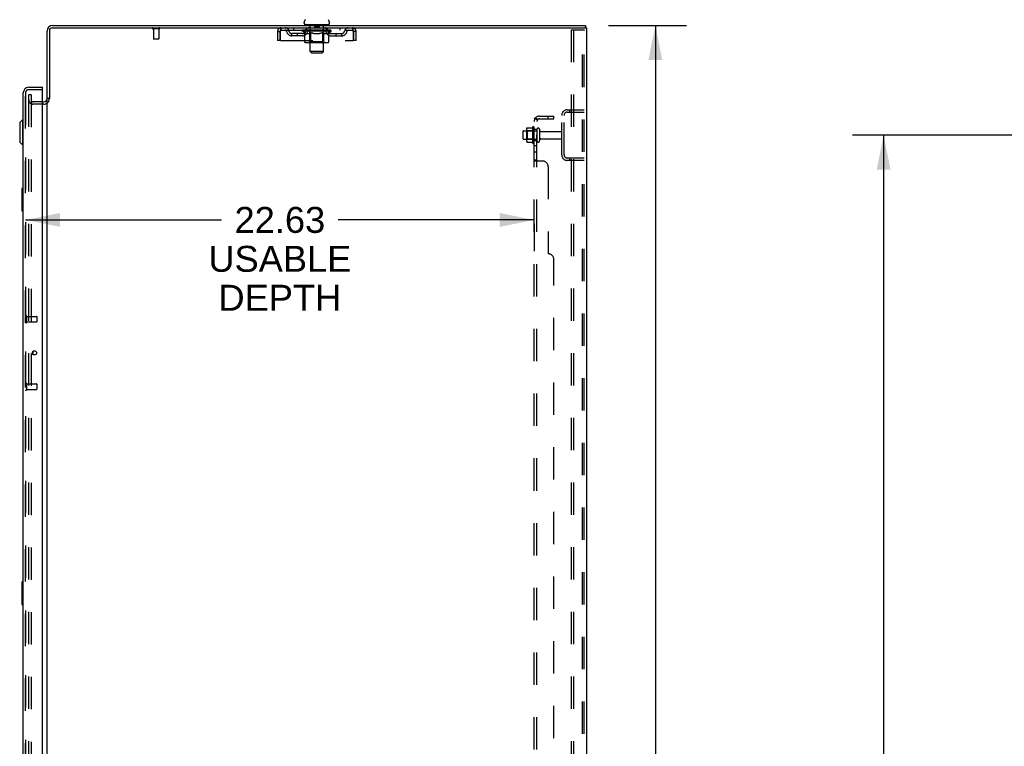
# Model space of a CAD drawing. Header units: inches. Extents: x 0 to 262, y 0 to 169.
# Tile 80 of 83: x 133 to 177, y 89 to 121. Entities that reach past the tile are written whole.
import ezdxf

# ---------------------------------------------------------------- set-up
doc = ezdxf.new("R2010")
doc.units = ezdxf.units.IN
doc.header["$LTSCALE"] = 14.384615
doc.header["$MEASUREMENT"] = 0
doc.linetypes.add('HIDDEN', pattern=[0.2, 0.1, -0.1])
doc.layers.get('0').update_dxf_attribs({"linetype": 'CONTINUOUS'})
for name, color, linetype in [('DEFAULT_2', 8, 'HIDDEN'), ('DIMENSIONS', 7, 'CONTINUOUS'), ('MAIN_RH_DOOR_ASSEMBLY', 7, 'CONTINUOUS'), ('SECONDARY_LH_DOOR_ASSEMBLY', 7, 'CONTINUOUS'), ('SUBPANEL', 7, 'CONTINUOUS')]:
    doc.layers.add(name, color=color, linetype=linetype)
doc.styles.get("Standard").update_dxf_attribs({"font": 'arial.ttf'})
doc.dimstyles.new('DIMSTYLE_1', dxfattribs={"dimtxt": 1.153846, "dimasz": 1.538462, "dimexe": 0.09, "dimexo": 0.07, "dimgap": 0.0375, "dimtad": 0, "dimtih": 1, "dimtoh": 1, "dimzin": 4, "dimdsep": 46, "dimtxsty": 'Standard', "dimblk": '_FILLED', "dimblk1": '_FILLED', "dimblk2": '_FILLED', "dimcen": 0.09, "dimadec": 3, "dimazin": 1, "dimtfac": 1, "dimtdec": 3, "dimtofl": 0, "dimtmove": 0, "dimatfit": 3, "dimldrblk": '_FILLED', "dimfxl": 0, "dimtolj": 1, "dimtzin": 4, "dimarcsym": 0})

# ---------------------------------------------------------------- blocks, each defined once
blk = doc.blocks.new('_FILLED')
at = {"color": 0, "linetype": 'ByBlock'}
blk.add_solid([(0, 0), (-1, 0.2), (-1, -0.2)], dxfattribs=at)
blk = doc.blocks.new('*D4')
at = {"layer": 'DIMENSIONS', "color": 2, "linetype": 'Continuous'}
for p, q in [((159.395, 121.074), (162.87, 121.074)), ((161.485, 121.074), (161.485, 86.228)), ((161.485, 49.074), (161.485, 83.92)), ((159.395, 49.074), (162.87, 49.074))]:
    blk.add_line(p, q, dxfattribs=at)
at = {"layer": 'DIMENSIONS', "color": 2, "linetype": 'Continuous', "xscale": 1.5384615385, "yscale": 1.5384615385, "zscale": 1.5384615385}
for p, rotation in [((161.485, 121.074), 90), ((161.485, 49.074), 270)]:
    blk.add_blockref('_FILLED', p, dxfattribs=dict(at, rotation=rotation))
at = {"layer": 'DIMENSIONS', "color": 2, "linetype": 'Continuous', "insert": (161.485, 85.651), "char_height": 1.1538, "width": 4.03203, "attachment_point": 2, "line_spacing_factor": 0.9}
blk.add_mtext('72.00', dxfattribs=at)
blk = doc.blocks.new('*D10')
at = {"layer": 'DIMENSIONS', "color": 2, "linetype": 'Continuous'}
for p, q in [((180.732, 116.199), (170.253, 116.199)), ((171.638, 116.199), (171.638, 88.228)), ((171.638, 57.949), (171.638, 85.92)), ((180.732, 57.949), (170.253, 57.949))]:
    blk.add_line(p, q, dxfattribs=at)
at = {"layer": 'DIMENSIONS', "color": 2, "linetype": 'Continuous', "xscale": 1.5384615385, "yscale": 1.5384615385, "zscale": 1.5384615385}
for p, rotation in [((171.638, 116.199), 90), ((171.638, 57.949), 270)]:
    blk.add_blockref('_FILLED', p, dxfattribs=dict(at, rotation=rotation))
at = {"layer": 'DIMENSIONS', "color": 2, "linetype": 'Continuous', "insert": (171.638, 87.651), "char_height": 1.1538, "width": 4.03203, "attachment_point": 2, "line_spacing_factor": 0.9}
blk.add_mtext('58.25', dxfattribs=at)
blk = doc.blocks.new('*D12')
at = {"layer": 'DIMENSIONS', "color": 2, "linetype": 'Continuous'}
for p, q in [((133.468, 112.426), (142.188, 112.426)), ((133.468, 112.247), (133.468, 111.042)), ((156.093, 112.426), (147.374, 112.426)), ((156.093, 112.247), (156.093, 111.042))]:
    blk.add_line(p, q, dxfattribs=at)
at = {"layer": 'DIMENSIONS', "color": 2, "linetype": 'Continuous', "xscale": 1.5384615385, "yscale": 1.5384615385, "zscale": 1.5384615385, "rotation": 180}
blk.add_blockref('_FILLED', (133.468, 112.426), dxfattribs=at)
at = {"layer": 'DIMENSIONS', "color": 2, "linetype": 'Continuous', "xscale": 1.5384615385, "yscale": 1.5384615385, "zscale": 1.5384615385}
blk.add_blockref('_FILLED', (156.093, 112.426), dxfattribs=at)
at = {"layer": 'DIMENSIONS', "color": 2, "linetype": 'Continuous', "insert": (144.781, 113.003), "char_height": 1.1538, "width": 6.3483, "attachment_point": 2, "line_spacing_factor": 0.9}
blk.add_mtext('22.63\\PUSABLE\\PDEPTH', dxfattribs=at)

msp = doc.modelspace()

# ---------------------------------------------------------------- linework, layer by layer
at = {"color": 7, "linetype": 'Continuous'}
for p, q in [((134.651, 120.97), (158.328, 120.97)), ((134.669, 121.074), (158.37, 121.074)), ((145.86, 121.173), (145.86, 121.212)), ((145.922, 121.104), (145.922, 121.074)), ((146.922, 121.104), (145.922, 121.104)), ((146.922, 121.104), (146.922, 121.074)), ((146.985, 121.173), (146.985, 121.212)), ((158.369, 120.97), (158.422, 120.97)), ((158.37, 121.074), (158.37, 120.97)), ((158.422, 120.97), (158.422, 49.178)), ((134.422, 117.82), (134.422, 120.827)), ((134.526, 120.845), (134.526, 117.822)), ((134.526, 117.833), (134.422, 117.833)), ((134.218, 117.678), (134.28, 117.678)), ((134.422, 56.366), (134.422, 117.781))]:
    msp.add_line(p, q, dxfattribs=at)
at = {"color": 3, "linetype": 'Continuous'}
msp.add_line((158.369, 120.97), (158.328, 120.97), dxfattribs=at)
at = {"color": 7, "linetype": 'Continuous'}
for centre, radius, start, end in [((146.004, 121.212), 0.144, 124.6624, 180), ((146.841, 121.212), 0.144, 360, 55.3376), ((134.669, 120.827), 0.246, 90, 180), ((134.651, 120.845), 0.125, 90, 180), ((145.929, 121.173), 0.069, 180, 265), ((146.916, 121.173), 0.069, 275, 360), ((134.28, 117.82), 0.142, 270, 360)]:
    msp.add_arc(centre, radius, start, end, dxfattribs=at)
at = {"layer": 'DEFAULT_2', "color": 8, "linetype": 'HIDDEN'}
for p, q in [((139.418, 120.927), (139.134, 120.927)), ((139.152, 120.927), (139.152, 120.48)), ((139.4, 120.927), (139.4, 120.48)), ((144.839, 120.866), (144.839, 120.97)), ((145.391, 120.97), (145.391, 120.866)), ((145.985, 120.866), (145.985, 120.97)), ((146.102, 121.104), (146.102, 121.074)), ((146.122, 119.923), (146.122, 121.074)), ((146.317, 121.094), (146.317, 121.014)), ((146.517, 121.004), (146.327, 121.004)), ((146.527, 121.094), (146.527, 121.014)), ((146.722, 119.923), (146.722, 121.074)), ((146.742, 121.104), (146.742, 121.074)), ((146.86, 120.866), (146.86, 120.97)), ((147.454, 120.97), (147.454, 120.866)), ((148.005, 120.97), (148.005, 120.866)), ((139.39, 120.47), (139.162, 120.47)), ((144.672, 120.803), (144.672, 120.407)), ((144.672, 120.803), (144.776, 120.803)), ((144.776, 120.803), (144.776, 120.407)), ((144.806, 120.407), (144.806, 120.803)), ((144.839, 120.866), (148.005, 120.866)), ((145.308, 120.615), (145.308, 120.719)), ((145.791, 120.719), (145.308, 120.719)), ((145.791, 120.615), (145.308, 120.615)), ((145.558, 120.615), (145.558, 120.719)), ((145.789, 120.819), (145.789, 120.859)), ((145.789, 120.859), (146.095, 120.859)), ((145.886, 120.751), (145.789, 120.819)), ((147.056, 120.819), (145.789, 120.819)), ((145.79, 120.859), (145.79, 120.864)), ((145.91, 120.862), (145.79, 120.864)), ((145.799, 120.859), (145.799, 120.866)), ((145.807, 120.856), (145.807, 120.859)), ((145.807, 120.856), (147.037, 120.856)), ((145.816, 120.856), (145.816, 120.859)), ((145.817, 120.856), (145.817, 120.859)), ((145.827, 120.859), (145.827, 120.866)), ((145.844, 120.856), (145.844, 120.859)), ((145.845, 120.856), (145.845, 120.859)), ((145.874, 120.859), (145.874, 120.866)), ((145.886, 120.345), (145.886, 120.751)), ((145.886, 120.751), (145.901, 120.741)), ((145.888, 120.856), (145.888, 120.859)), ((145.891, 120.856), (145.891, 120.859)), ((145.916, 120.732), (145.901, 120.741)), ((145.91, 120.859), (145.91, 120.862)), ((145.93, 120.725), (145.916, 120.732)), ((145.945, 120.718), (145.93, 120.725)), ((145.937, 120.859), (145.937, 120.866)), ((145.939, 120.856), (145.939, 120.859)), ((145.939, 120.856), (145.939, 120.859)), ((145.942, 120.856), (145.942, 120.859)), ((145.959, 120.712), (145.944, 120.718)), ((145.95, 120.856), (145.95, 120.859)), ((145.95, 120.856), (145.95, 120.859)), ((145.953, 120.856), (145.953, 120.859)), ((145.956, 120.856), (145.956, 120.86)), ((145.973, 120.708), (145.959, 120.712)), ((145.961, 120.856), (145.961, 120.859)), ((146.067, 120.708), (145.973, 120.708)), ((145.975, 120.856), (145.975, 120.859)), ((145.993, 120.856), (145.993, 120.859)), ((145.994, 120.856), (145.994, 120.862)), ((146.014, 120.856), (146.014, 120.859)), ((146.014, 120.856), (146.014, 120.859)), ((146.015, 120.859), (146.015, 120.866)), ((146.025, 120.856), (146.025, 120.859)), ((146.029, 120.856), (146.029, 120.859)), ((146.038, 120.856), (146.038, 120.859)), ((146.05, 120.856), (146.05, 120.863)), ((146.065, 120.856), (146.065, 120.859)), ((146.067, 120.708), (146.081, 120.712)), ((146.068, 120.856), (146.068, 120.859)), ((146.096, 120.718), (146.081, 120.712)), ((146.095, 120.856), (146.095, 120.859)), ((146.11, 120.724), (146.095, 120.718)), ((146.162, 120.859), (146.1, 120.859)), ((146.106, 120.859), (146.106, 120.866)), ((146.11, 120.347), (146.11, 120.816)), ((146.124, 120.732), (146.11, 120.724)), ((146.113, 120.856), (146.113, 120.859)), ((146.117, 120.856), (146.117, 120.859)), ((146.123, 120.856), (146.123, 120.864)), ((146.139, 120.741), (146.124, 120.732)), ((146.127, 120.856), (146.127, 120.859)), ((146.138, 120.856), (146.138, 120.859)), ((146.154, 120.751), (146.139, 120.741)), ((146.154, 120.345), (146.154, 120.751)), ((146.154, 120.751), (146.183, 120.741)), ((146.162, 120.856), (146.162, 120.859)), ((146.237, 120.859), (146.178, 120.859)), ((146.212, 120.732), (146.183, 120.741)), ((146.199, 120.856), (146.199, 120.859)), ((146.206, 120.859), (146.206, 120.866)), ((146.21, 120.856), (146.21, 120.859)), ((146.24, 120.725), (146.211, 120.732)), ((146.212, 120.856), (146.212, 120.865)), ((146.215, 120.856), (146.215, 120.859)), ((146.222, 120.856), (146.222, 120.859)), ((146.237, 120.856), (146.237, 120.859)), ((146.268, 120.718), (146.239, 120.725)), ((146.318, 120.859), (146.263, 120.859)), ((146.296, 120.712), (146.267, 120.718)), ((146.277, 120.856), (146.277, 120.859)), ((146.323, 120.708), (146.295, 120.712)), ((146.308, 120.859), (146.422, 120.866)), ((146.312, 120.859), (146.312, 120.866)), ((146.313, 120.866), (146.312, 120.866)), ((146.313, 120.859), (146.313, 120.866)), ((146.313, 120.856), (146.313, 120.859)), ((146.317, 120.856), (146.317, 120.859)), ((146.318, 120.856), (146.318, 120.859)), ((146.318, 120.856), (146.318, 120.859)), ((146.521, 120.708), (146.323, 120.708)), ((146.402, 120.859), (146.353, 120.859)), ((146.359, 120.856), (146.359, 120.859)), ((146.402, 120.856), (146.402, 120.859)), ((146.42, 120.859), (146.42, 120.859)), ((146.42, 120.856), (146.42, 120.859)), ((146.42, 120.856), (146.42, 120.859)), ((146.422, 120.859), (146.422, 120.866)), ((146.422, 120.866), (146.537, 120.859)), ((146.425, 120.856), (146.425, 120.859)), ((146.425, 120.856), (146.425, 120.859)), ((146.425, 120.859), (146.425, 120.859)), ((146.443, 120.856), (146.443, 120.859)), ((146.443, 120.859), (146.491, 120.859)), ((146.486, 120.856), (146.486, 120.859)), ((146.521, 120.708), (146.549, 120.712)), ((146.527, 120.856), (146.527, 120.859)), ((146.527, 120.856), (146.527, 120.859)), ((146.527, 120.859), (146.581, 120.859)), ((146.528, 120.856), (146.528, 120.859)), ((146.532, 120.859), (146.532, 120.866)), ((146.532, 120.859), (146.532, 120.866)), ((146.532, 120.866), (146.532, 120.866)), ((146.532, 120.856), (146.532, 120.859)), ((146.577, 120.718), (146.549, 120.712)), ((146.568, 120.856), (146.568, 120.859)), ((146.604, 120.724), (146.576, 120.718)), ((146.632, 120.732), (146.604, 120.724)), ((146.607, 120.856), (146.607, 120.859)), ((146.607, 120.859), (146.667, 120.859)), ((146.623, 120.856), (146.623, 120.859)), ((146.63, 120.856), (146.63, 120.859)), ((146.66, 120.741), (146.632, 120.732)), ((146.633, 120.856), (146.633, 120.865)), ((146.635, 120.856), (146.635, 120.859)), ((146.639, 120.859), (146.639, 120.866)), ((146.646, 120.856), (146.646, 120.859)), ((146.689, 120.75), (146.66, 120.74)), ((146.682, 120.856), (146.682, 120.859)), ((146.682, 120.859), (146.744, 120.859)), ((146.689, 120.345), (146.689, 120.75)), ((146.689, 120.75), (146.703, 120.741)), ((146.717, 120.732), (146.703, 120.741)), ((146.706, 120.856), (146.706, 120.859)), ((146.717, 120.856), (146.717, 120.859)), ((146.731, 120.724), (146.717, 120.732)), ((146.722, 120.856), (146.722, 120.864)), ((146.728, 120.856), (146.728, 120.859)), ((146.744, 120.718), (146.73, 120.725)), ((146.732, 120.856), (146.732, 120.859)), ((146.735, 120.347), (146.735, 120.816)), ((146.739, 120.859), (146.739, 120.866)), ((146.758, 120.712), (146.744, 120.718)), ((146.749, 120.856), (146.749, 120.859)), ((146.749, 120.859), (146.951, 120.859)), ((146.771, 120.708), (146.757, 120.712)), ((146.875, 120.708), (146.771, 120.708)), ((146.777, 120.856), (146.777, 120.859)), ((146.78, 120.856), (146.78, 120.859)), ((146.795, 120.856), (146.795, 120.863)), ((146.806, 120.856), (146.806, 120.859)), ((146.816, 120.856), (146.816, 120.859)), ((146.82, 120.856), (146.82, 120.859)), ((146.829, 120.859), (146.829, 120.866)), ((146.831, 120.856), (146.831, 120.859)), ((146.831, 120.856), (146.831, 120.859)), ((146.851, 120.856), (146.851, 120.862)), ((146.852, 120.856), (146.852, 120.859)), ((146.87, 120.856), (146.87, 120.859)), ((146.875, 120.708), (146.888, 120.712)), ((146.884, 120.856), (146.884, 120.859)), ((146.888, 120.856), (146.888, 120.86)), ((146.902, 120.718), (146.888, 120.712)), ((146.892, 120.856), (146.892, 120.859)), ((146.895, 120.856), (146.895, 120.859)), ((146.895, 120.856), (146.895, 120.859)), ((146.915, 120.724), (146.901, 120.718)), ((146.902, 120.856), (146.902, 120.859)), ((146.905, 120.856), (146.905, 120.859)), ((146.906, 120.856), (146.906, 120.859)), ((146.907, 120.859), (146.907, 120.866)), ((146.929, 120.732), (146.915, 120.724)), ((146.942, 120.74), (146.929, 120.732)), ((146.956, 120.75), (146.942, 120.74)), ((146.954, 120.856), (146.954, 120.859)), ((146.956, 120.856), (146.956, 120.859)), ((146.956, 120.75), (147.056, 120.819)), ((146.956, 120.345), (146.956, 120.75)), ((146.971, 120.859), (146.971, 120.866)), ((146.999, 120.856), (146.999, 120.859)), ((147.001, 120.856), (147.001, 120.859)), ((147.017, 120.859), (147.017, 120.866)), ((147.028, 120.856), (147.028, 120.859)), ((147.029, 120.856), (147.029, 120.859)), ((147.037, 120.856), (147.037, 120.859)), ((147.046, 120.859), (147.046, 120.866)), ((147.054, 120.719), (147.537, 120.719)), ((147.054, 120.615), (147.537, 120.615)), ((147.056, 120.819), (147.056, 120.866)), ((147.287, 120.615), (147.287, 120.719)), ((147.537, 120.615), (147.537, 120.719)), ((148.038, 120.803), (148.038, 120.407)), ((148.068, 120.407), (148.068, 120.803)), ((148.172, 120.803), (148.068, 120.803)), ((148.172, 120.407), (148.172, 120.803)), ((157.743, 120.886), (157.743, 49.261)), ((157.743, 120.886), (158.224, 120.886)), ((157.847, 120.886), (157.847, 49.261)), ((158.224, 120.886), (158.297, 120.886)), ((158.245, 49.291), (158.245, 120.856)), ((158.318, 49.291), (158.318, 120.856)), ((144.776, 120.407), (144.672, 120.407)), ((144.806, 120.407), (148.038, 120.407)), ((146.914, 120.308), (145.929, 120.308)), ((146.11, 120.347), (146.07, 120.308)), ((146.735, 120.347), (146.11, 120.347)), ((146.667, 120.308), (146.67, 120.308)), ((146.675, 120.31), (146.677, 120.312)), ((146.677, 120.312), (146.68, 120.314)), ((146.735, 120.347), (146.775, 120.308)), ((148.172, 120.407), (148.068, 120.407)), ((146.191, 119.854), (146.122, 119.923)), ((146.722, 119.923), (146.122, 119.923)), ((146.191, 119.854), (146.653, 119.854)), ((146.653, 119.854), (146.722, 119.923)), ((133.61, 56.157), (133.61, 117.99)), ((133.714, 117.99), (133.61, 117.99)), ((133.714, 117.99), (133.714, 56.157)), ((134.218, 117.678), (133.796, 117.678)), ((134.28, 117.574), (133.796, 117.574)), ((157.318, 115.32), (157.318, 117.077)), ((157.422, 115.32), (157.422, 117.077)), ((157.565, 117.324), (158.318, 117.324)), ((157.565, 117.22), (158.318, 117.22)), ((157.672, 117.324), (157.672, 117.22)), ((155.779, 116.518), (155.997, 116.518)), ((156.023, 116.555), (156.023, 115.843)), ((156.093, 115.865), (156.093, 116.533)), ((155.593, 116.356), (155.593, 116.041)), ((155.623, 116.386), (156.218, 116.386)), ((155.757, 116.455), (155.757, 115.943)), ((155.777, 116.382), (155.757, 116.402)), ((155.777, 116.382), (155.777, 116.015)), ((156.073, 116.382), (155.777, 116.382)), ((156.073, 116.382), (156.093, 116.402)), ((156.073, 116.382), (156.073, 116.015)), ((156.218, 116.456), (156.218, 115.941)), ((156.328, 116.456), (156.328, 115.941)), ((156.391, 116.364), (157.288, 116.364)), ((155.623, 116.011), (156.218, 116.011)), ((155.777, 116.015), (155.757, 115.995)), ((156.073, 116.015), (155.777, 116.015)), ((155.779, 115.88), (155.997, 115.88)), ((156.073, 116.015), (156.093, 115.995)), ((156.391, 116.034), (157.288, 116.034)), ((158.318, 115.178), (157.565, 115.178)), ((158.318, 115.074), (157.565, 115.074)), ((157.672, 115.178), (157.672, 115.074))]:
    msp.add_line(p, q, dxfattribs=at)
for points in [[(144.806, 120.803), (144.809, 120.822), (144.811, 120.84), (144.813, 120.858), (144.816, 120.875), (144.818, 120.892), (144.821, 120.907), (144.823, 120.921), (144.825, 120.933), (144.828, 120.944), (144.83, 120.953), (144.832, 120.961), (144.835, 120.966), (144.837, 120.969), (144.839, 120.97)], [(148.005, 120.97), (148.008, 120.969), (148.01, 120.966), (148.012, 120.961), (148.015, 120.953), (148.017, 120.944), (148.02, 120.933), (148.022, 120.921), (148.024, 120.907), (148.027, 120.892), (148.029, 120.875), (148.031, 120.858), (148.034, 120.84), (148.036, 120.822), (148.038, 120.803)], [(144.806, 120.803), (144.809, 120.81), (144.811, 120.817), (144.813, 120.824), (144.816, 120.83), (144.818, 120.836), (144.821, 120.842), (144.823, 120.847), (144.825, 120.852), (144.828, 120.856), (144.83, 120.86), (144.832, 120.862), (144.835, 120.864), (144.837, 120.866), (144.839, 120.866)], [(148.005, 120.866), (148.008, 120.866), (148.01, 120.864), (148.012, 120.862), (148.015, 120.86), (148.017, 120.856), (148.02, 120.852), (148.022, 120.847), (148.024, 120.842), (148.027, 120.836), (148.029, 120.83), (148.031, 120.824), (148.034, 120.817), (148.036, 120.81), (148.038, 120.803)], [(158.234, 120.882), (158.229, 120.885), (158.224, 120.886)], [(158.234, 120.882), (158.239, 120.878), (158.242, 120.871), (158.244, 120.864), (158.245, 120.856)], [(158.308, 120.882), (158.303, 120.885), (158.297, 120.886)], [(158.308, 120.882), (158.312, 120.878), (158.316, 120.871), (158.318, 120.864), (158.318, 120.856)], [(145.929, 120.308), (145.924, 120.308), (145.919, 120.309), (145.913, 120.31), (145.909, 120.312), (145.904, 120.314), (145.9, 120.317), (145.896, 120.321), (145.893, 120.325), (145.89, 120.329), (145.888, 120.334), (145.886, 120.339), (145.886, 120.345)], [(146.175, 120.308), (146.172, 120.308), (146.17, 120.309), (146.167, 120.31), (146.165, 120.312), (146.163, 120.314), (146.16, 120.317), (146.159, 120.321), (146.157, 120.325), (146.155, 120.329), (146.154, 120.334), (146.154, 120.339), (146.154, 120.345)], [(146.67, 120.308), (146.672, 120.309), (146.675, 120.31)], [(146.68, 120.314), (146.682, 120.317), (146.684, 120.321), (146.685, 120.325), (146.687, 120.329)], [(146.682, 120.317), (146.684, 120.321), (146.685, 120.325)], [(146.687, 120.329), (146.688, 120.334), (146.689, 120.339), (146.689, 120.345)], [(146.688, 120.334), (146.689, 120.339), (146.689, 120.345)], [(146.914, 120.308), (146.919, 120.308), (146.924, 120.309), (146.929, 120.31), (146.934, 120.312), (146.938, 120.314), (146.943, 120.317), (146.946, 120.321), (146.95, 120.325), (146.953, 120.329), (146.955, 120.334), (146.956, 120.339), (146.956, 120.345)], [(155.77, 116.512), (155.77, 116.513), (155.771, 116.515), (155.773, 116.516), (155.774, 116.517), (155.776, 116.517), (155.777, 116.518), (155.779, 116.518)], [(156.006, 116.523), (156.006, 116.523), (156.005, 116.523), (156.005, 116.522), (156.005, 116.522), (156.005, 116.522), (156.005, 116.521), (156.004, 116.521), (156.004, 116.521), (156.004, 116.52), (156.003, 116.52), (156.003, 116.52), (156.002, 116.519), (156.002, 116.519), (156.001, 116.519), (156, 116.518), (155.999, 116.518), (155.998, 116.518), (155.997, 116.518)], [(155.77, 115.886), (155.77, 115.885), (155.771, 115.883), (155.773, 115.882), (155.774, 115.881), (155.776, 115.88), (155.777, 115.88), (155.779, 115.88)], [(155.997, 115.88), (155.998, 115.88), (155.999, 115.88), (156, 115.879), (156.001, 115.879), (156.002, 115.879), (156.002, 115.878), (156.003, 115.878), (156.003, 115.878), (156.004, 115.877), (156.004, 115.877), (156.004, 115.877), (156.005, 115.876), (156.005, 115.876), (156.005, 115.876), (156.005, 115.876), (156.005, 115.875), (156.006, 115.875), (156.006, 115.875)]]:
    msp.add_lwpolyline(points, dxfattribs=at)
for centre, radius, start, end in [((139.134, 120.948), 0.0215, 90, 270), ((139.418, 120.948), 0.0215, 270, 90), ((144.839, 120.803), 0.167, 90, 180), ((145.019, 120.803), 0.167, 8.0716, 90), ((146.08, 120.803), 0.167, 90, 171.9284), ((145.929, 121.173), 0.069, 265, 270), ((146.092, 121.074), 0.03, 0, 90), ((146.307, 121.094), 0.01, 0, 90), ((146.327, 121.014), 0.01, 180, 270), ((146.517, 121.014), 0.01, 270, 360), ((146.537, 121.094), 0.01, 90, 180), ((146.752, 121.074), 0.03, 90, 180), ((146.765, 120.803), 0.167, 8.0716, 90), ((146.916, 121.173), 0.069, 270, 275), ((147.826, 120.803), 0.167, 90, 171.9284), ((148.005, 120.803), 0.167, 0, 90), ((139.162, 120.48), 0.01, 180, 270), ((139.39, 120.48), 0.01, 270, 360), ((144.839, 120.803), 0.063, 90, 180), ((145.019, 120.803), 0.0625, 7.9863, 90), ((145.308, 120.844), 0.229, 187.9863, 270), ((145.308, 120.844), 0.125, 188.0716, 270), ((145.791, 120.844), 0.125, 270, 351.9284), ((145.791, 120.844), 0.229, 270, 352.0137), ((146.079, 120.803), 0.0625, 90, 172.0137), ((146.07, 120.816), 0.0398, 0, 90), ((146.775, 120.816), 0.0398, 90, 180), ((146.765, 120.803), 0.0625, 7.9863, 90), ((147.054, 120.844), 0.229, 187.9863, 270), ((147.054, 120.844), 0.125, 188.0716, 270), ((147.537, 120.844), 0.125, 270, 351.9284), ((147.537, 120.844), 0.229, 270, 352.0137), ((147.826, 120.803), 0.0625, 90, 172.0137), ((148.005, 120.803), 0.063, 0, 90), ((133.796, 117.76), 0.186, 180, 270), ((133.796, 117.76), 0.0823, 180, 270), ((134.28, 117.82), 0.246, 270, 360), ((157.565, 117.077), 0.246, 90, 180), ((157.565, 117.077), 0.142, 90, 180), ((155.899, 116.455), 0.141, 156.05, 180), ((156.624, 116.199), 0.698, 149.3369, 152.3186), ((156.055, 116.533), 0.0384, 0, 145.5503), ((156.273, 116.456), 0.055, 0, 180), ((155.623, 116.356), 0.03, 90, 180), ((156.391, 116.426), 0.0625, 180, 270), ((157.288, 116.334), 0.03, 0, 90), ((155.623, 116.041), 0.03, 180, 270), ((155.899, 115.943), 0.141, 180, 203.95), ((156.624, 116.199), 0.698, 207.6814, 210.6631), ((156.055, 115.865), 0.0384, 214.4497, 360), ((156.273, 115.941), 0.055, 180, 360), ((156.391, 115.971), 0.0625, 90, 180), ((157.288, 116.064), 0.03, 270, 360), ((157.565, 115.32), 0.246, 180, 270), ((157.565, 115.32), 0.142, 180, 270)]:
    msp.add_arc(centre, radius, start, end, dxfattribs=at)
for centre, major_axis, ratio, start_param, end_param in [((146.422, 120.866), (0.633, 0.007), 0.05963, 9.249616, 9.431313), ((146.422, 120.866), (0.633, 0), 0.060556, -3.083241, -2.96706), ((145.745, 120.854), (0.198, 0.002), 0.05963, 0.25549, 1.295341), ((146.422, 120.866), (0.633, 0.013), 0.05688, 2.791345, 2.965878), ((145.813, 120.854), (0.198, -0.002), 0.05963, 0.605815, 1.645666), ((146.422, 120.866), (0.633, -0.007), 0.05963, -2.96643, -2.791898), ((145.745, 120.847), (0.198, 0.004), 0.05688, 1.20151, 1.294789), ((145.813, 120.847), (0.198, 0), 0.060556, 1.551758, 1.645036), ((145.815, 120.85), (0.164, 0.002), 0.05963, 1.065228, 1.614276), ((145.769, 120.847), (0.198, 0.002), 0.05963, 1.170259, 1.376596), ((145.795, 120.85), (0.164, 0.003), 0.05688, 0.890143, 1.43919), ((145.853, 120.85), (0.164, 0), 0.060556, 1.240391, 1.789438), ((145.741, 120.854), (0.198, 0.004), 0.05688, 0.080405, 1.120256), ((146.422, 120.866), (0.633, 0.019), 0.052395, 2.616403, 2.790936), ((145.876, 120.854), (0.198, -0.004), 0.05688, 0.7809, 1.820751), ((146.422, 120.866), (0.633, -0.013), 0.05688, -2.791345, -2.616812), ((145.741, 120.847), (0.198, 0.006), 0.052395, 1.026568, 1.119847), ((145.876, 120.847), (0.198, -0.002), 0.05963, 1.72692, 1.820198), ((145.794, 120.85), (0.164, 0.005), 0.052395, 0.715201, 1.264248), ((145.908, 120.85), (0.164, -0.002), 0.05963, 1.415553, 1.9646), ((146.422, 120.866), (0.633, 0.025), 0.046319, 2.441654, 2.616187), ((145.955, 120.854), (0.198, -0.006), 0.052395, 0.955842, 1.995693), ((145.758, 120.854), (0.198, 0.006), 0.052395, -0.094537, 0.945314), ((146.422, 120.866), (0.633, -0.019), 0.052395, -2.616403, -2.44187), ((145.758, 120.847), (0.198, 0.008), 0.046319, 0.851819, 0.945098), ((145.955, 120.847), (0.198, -0.004), 0.05688, 1.902006, 1.995284), ((145.813, 120.85), (0.164, 0.006), 0.046319, 0.540452, 1.089499), ((145.979, 120.85), (0.164, -0.003), 0.05688, 1.590638, 2.139686), ((145.769, 120.854), (0.198, 0), 0.060556, 0.430652, 0.777569), ((146.422, 120.866), (0.633, 0.029), 0.038841, 2.267123, 2.441656), ((146.049, 120.854), (0.198, -0.008), 0.046319, 1.130591, 2.170442), ((145.795, 120.854), (0.198, 0.008), 0.046319, -0.269286, 0.770565), ((146.422, 120.866), (0.633, -0.025), 0.046319, -2.441654, -2.267121), ((145.795, 120.847), (0.198, 0.009), 0.038841, 0.677289, 0.770567), ((146.049, 120.847), (0.198, -0.006), 0.052395, 2.076947, 2.170226), ((145.85, 120.85), (0.164, 0.008), 0.038841, 0.365921, 0.914969), ((146.064, 120.85), (0.164, -0.005), 0.052395, 1.76558, 2.314627), ((146.422, 120.866), (0.633, 0.033), 0.030195, 2.09281, 2.267343), ((146.154, 120.854), (0.198, -0.009), 0.038841, 1.305122, 2.344973), ((145.852, 120.854), (0.198, 0.009), 0.038841, -0.443817, 0.596034), ((146.422, 120.866), (0.633, -0.029), 0.038841, -2.267123, -2.092591), ((145.852, 120.847), (0.198, 0.01), 0.030195, 0.502975, 0.596254), ((146.154, 120.847), (0.198, -0.008), 0.046319, 2.251696, 2.344975), ((145.904, 120.85), (0.164, 0.009), 0.030195, 0.191608, 0.740655), ((146.16, 120.85), (0.164, -0.006), 0.046319, 1.940329, 2.489376), ((145.925, 120.854), (0.198, 0.01), 0.030195, -0.61813, 0.421721), ((146.422, 120.866), (0.633, 0.036), 0.020645, 1.918687, 2.09322), ((146.267, 120.854), (0.198, -0.01), 0.030195, 1.479435, 2.519286), ((146.422, 120.866), (0.633, -0.033), 0.030195, -2.09281, -1.918277), ((145.925, 120.847), (0.198, 0.011), 0.020645, 0.328852, 0.422131), ((146.267, 120.847), (0.198, -0.009), 0.038841, 2.426227, 2.519505), ((145.974, 120.85), (0.164, 0.009), 0.020645, 0.017485, 0.566532), ((146.263, 120.85), (0.164, -0.008), 0.038841, 2.11486, 2.663907), ((146.014, 120.854), (0.198, 0.011), 0.020645, -0.792253, 0.247598), ((146.422, 120.866), (0.633, 0.038), 0.010478, 1.744704, 1.919237), ((146.384, 120.854), (0.198, -0.011), 0.020645, 1.653558, 2.693409), ((146.422, 120.866), (0.633, -0.036), 0.020645, -1.918687, -1.744154), ((146.014, 120.847), (0.198, 0.012), 0.010478, 0.154869, 0.248148), ((146.384, 120.847), (0.198, -0.01), 0.030195, 2.60054, 2.693819), ((146.058, 120.85), (0.164, 0.01), 0.010478, 6.126688, 6.675735), ((146.371, 120.85), (0.164, -0.009), 0.030195, 2.289173, 2.83822), ((146.115, 120.854), (0.198, 0.012), 0.010478, -0.966236, -0.000846), ((146.503, 120.854), (0.198, -0.012), 0.010478, 1.827541, 2.867392), ((146.422, 120.866), (0.633, -0.038), 0.010478, -1.744704, -1.570171), ((146.503, 120.847), (0.198, -0.011), 0.020645, 2.774664, 2.867942), ((146.481, 120.85), (0.164, -0.009), 0.020645, 2.463296, 3.012344), ((146.342, 120.854), (0.198, 0.012), 0.010478, 0.274201, 1.314052), ((146.256, 120.85), (0.164, 0.01), 0.010478, -0.000483, 0.504314), ((146.225, 120.847), (0.198, 0.012), 0.010478, 0.099668, 0.192946), ((146.422, 120.866), (0.633, 0.038), 0.010478, -1.571421, -1.396888), ((146.62, 120.847), (0.198, -0.012), 0.010478, 2.948646, 3.041925), ((146.589, 120.85), (0.164, -0.01), 0.010478, 2.637279, 3.142076), ((146.461, 120.854), (0.198, 0.011), 0.020645, 0.448184, 1.488034), ((146.364, 120.85), (0.164, 0.009), 0.020645, 0.129249, 0.678296), ((146.342, 120.847), (0.198, 0.011), 0.020645, 0.273651, 0.366929), ((146.422, 120.866), (0.633, 0.036), 0.020645, -1.397439, -1.222906), ((146.73, 120.854), (0.198, -0.012), 0.010478, -3.140747, -2.175357), ((146.422, 120.866), (0.633, -0.038), 0.010478, 1.222355, 1.396888), ((146.578, 120.854), (0.198, 0.01), 0.030195, 0.622307, 1.662158), ((146.473, 120.85), (0.164, 0.009), 0.030195, 0.303372, 0.852419), ((146.787, 120.85), (0.164, -0.01), 0.010478, 2.749043, 3.29809), ((146.831, 120.854), (0.198, -0.011), 0.020645, 2.893995, 3.933846), ((146.461, 120.847), (0.198, 0.01), 0.030195, 0.447774, 0.541052), ((146.831, 120.847), (0.198, -0.012), 0.010478, 2.893445, 2.986723), ((146.422, 120.866), (0.633, 0.033), 0.030195, -1.223315, -1.048783), ((146.422, 120.866), (0.633, -0.036), 0.020645, 1.048373, 1.222906), ((146.691, 120.854), (0.198, 0.009), 0.038841, 0.79662, 1.836471), ((146.582, 120.85), (0.164, 0.008), 0.038841, 0.477686, 1.026733), ((146.871, 120.85), (0.164, -0.009), 0.020645, 2.57506, 3.124108), ((146.92, 120.854), (0.198, -0.01), 0.030195, 2.719872, 3.759723), ((146.796, 120.854), (0.198, 0.008), 0.046319, 0.971151, 2.011002), ((146.578, 120.847), (0.198, 0.009), 0.038841, 0.622087, 0.715366), ((146.92, 120.847), (0.198, -0.011), 0.020645, 2.719462, 2.812741), ((146.422, 120.866), (0.633, 0.029), 0.038841, -1.049002, -0.874469), ((146.422, 120.866), (0.633, -0.033), 0.030195, 0.87425, 1.048783), ((146.685, 120.85), (0.164, 0.006), 0.046319, 0.652216, 1.201263), ((146.889, 120.854), (0.198, 0.006), 0.052395, 1.1459, 2.185751), ((146.941, 120.85), (0.164, -0.009), 0.030195, 2.400937, 2.949985), ((146.993, 120.854), (0.198, -0.009), 0.038841, 2.545558, 3.585409), ((146.781, 120.85), (0.164, 0.005), 0.052395, 0.826965, 1.376012), ((146.691, 120.847), (0.198, 0.008), 0.046319, 0.796618, 0.889896), ((146.993, 120.847), (0.198, -0.01), 0.030195, 2.545339, 2.638617), ((146.969, 120.854), (0.198, 0.004), 0.05688, 1.320842, 2.360692), ((146.422, 120.866), (0.633, 0.025), 0.046319, -0.874471, -0.699939), ((146.422, 120.866), (0.633, -0.029), 0.038841, 0.699936, 0.874469), ((147.049, 120.854), (0.198, -0.008), 0.046319, 2.371028, 3.410879), ((146.995, 120.85), (0.164, -0.008), 0.038841, 2.226624, 2.775671), ((147.031, 120.854), (0.198, 0.002), 0.05963, 1.495927, 2.535778), ((146.865, 120.85), (0.164, 0.003), 0.05688, 1.001907, 1.550954), ((147.087, 120.854), (0.198, -0.006), 0.052395, 2.196279, 3.23613), ((147.032, 120.85), (0.164, -0.006), 0.046319, 2.052093, 2.601141), ((146.796, 120.847), (0.198, 0.006), 0.052395, 0.971367, 1.064645), ((147.075, 120.854), (0.198, 0), 0.060556, 1.671089, 2.71094), ((147.049, 120.847), (0.198, -0.009), 0.038841, 2.371026, 2.464304), ((147.104, 120.854), (0.198, -0.004), 0.05688, 2.021337, 3.061188), ((146.422, 120.866), (0.633, 0.019), 0.052395, -0.699723, -0.52519), ((146.422, 120.866), (0.633, -0.025), 0.046319, 0.525406, 0.699939), ((147.1, 120.854), (0.198, -0.002), 0.05963, 1.846251, 2.886102), ((146.936, 120.85), (0.164, 0.002), 0.05963, 1.176993, 1.72604), ((147.051, 120.85), (0.164, -0.005), 0.052395, 1.877344, 2.426392), ((146.992, 120.85), (0.164, 0), 0.060556, 1.352155, 1.901202), ((147.05, 120.85), (0.164, -0.003), 0.05688, 1.702402, 2.25145), ((147.03, 120.85), (0.164, -0.002), 0.05963, 1.527317, 2.076364), ((146.889, 120.847), (0.198, 0.004), 0.05688, 1.146309, 1.239587), ((147.087, 120.847), (0.198, -0.008), 0.046319, 2.196495, 2.289773), ((146.422, 120.866), (0.633, 0.013), 0.05688, -0.524781, -0.350248), ((146.422, 120.866), (0.633, -0.019), 0.052395, 0.350657, 0.52519), ((146.969, 120.847), (0.198, 0.002), 0.05963, 1.321394, 1.414673), ((147.104, 120.847), (0.198, -0.006), 0.052395, 2.021746, 2.115024), ((146.422, 120.866), (0.633, 0.007), 0.05963, -0.349695, -0.175162), ((146.422, 120.866), (0.633, -0.013), 0.05688, 0.175715, 0.350248), ((147.031, 120.847), (0.198, 0), 0.060556, 1.496556, 1.589835), ((147.1, 120.847), (0.198, -0.004), 0.05688, 1.846804, 1.940083), ((147.075, 120.847), (0.198, -0.002), 0.05963, 1.671719, 1.764997), ((146.422, 120.866), (0.633, 0), 0.060556, -0.174533, 0), ((146.422, 120.866), (0.633, -0.007), 0.05963, 0.000629, 0.175162)]:
    msp.add_ellipse(centre, major_axis=major_axis, ratio=ratio, start_param=start_param, end_param=end_param, dxfattribs=at)
at = {"layer": 'MAIN_RH_DOOR_ASSEMBLY', "color": 3, "linetype": 'Continuous'}
for p, q in [((133.611, 118.324), (134.218, 118.324)), ((133.364, 56.07), (133.364, 118.077)), ((134.218, 55.948), (134.218, 118.2))]:
    msp.add_line(p, q, dxfattribs=at)
at = {"layer": 'MAIN_RH_DOOR_ASSEMBLY', "color": 7, "linetype": 'Continuous'}
for p, q in [((134.218, 118.22), (134.218, 118.324)), ((134.218, 118.22), (134.198, 118.22)), ((133.207, 116.756), (133.325, 116.874)), ((133.207, 116.756), (133.207, 115.89)), ((133.325, 116.874), (133.325, 115.772)), ((133.325, 116.874), (133.364, 116.874)), ((133.207, 115.89), (133.325, 115.772)), ((133.325, 115.772), (133.364, 115.772)), ((133.304, 113.809), (133.304, 112.839)), ((133.364, 113.824), (133.319, 113.824)), ((133.351, 113.724), (133.351, 112.924)), ((133.319, 112.824), (133.364, 112.824)), ((133.788, 106.567), (133.788, 106.457)), ((133.304, 96.309), (133.304, 95.339)), ((133.364, 96.324), (133.319, 96.324)), ((133.351, 96.224), (133.351, 95.424)), ((133.319, 95.324), (133.364, 95.324))]:
    msp.add_line(p, q, dxfattribs=at)
at = {"layer": 'MAIN_RH_DOOR_ASSEMBLY', "color": 8, "linetype": 'HIDDEN'}
for p, q in [((133.468, 56.07), (133.468, 118.077)), ((133.611, 118.22), (134.198, 118.22)), ((133.511, 108.154), (133.511, 107.87)), ((133.511, 108.136), (133.958, 108.136)), ((133.511, 107.888), (133.958, 107.888)), ((133.968, 108.126), (133.968, 107.898)), ((133.511, 105.154), (133.511, 104.87)), ((133.511, 105.136), (133.958, 105.136)), ((133.968, 105.126), (133.968, 104.898)), ((133.511, 104.888), (133.958, 104.888))]:
    msp.add_line(p, q, dxfattribs=at)
at = {"layer": 'MAIN_RH_DOOR_ASSEMBLY', "color": 7, "linetype": 'Continuous'}
for points in [[(133.349, 113.76), (133.35, 113.754), (133.35, 113.749), (133.351, 113.743), (133.351, 113.736), (133.351, 113.73), (133.351, 113.724)], [(133.351, 112.924), (133.351, 112.918), (133.351, 112.911), (133.351, 112.905), (133.35, 112.899), (133.35, 112.893), (133.349, 112.888)], [(133.349, 96.26), (133.35, 96.254), (133.35, 96.249), (133.351, 96.243), (133.351, 96.236), (133.351, 96.23), (133.351, 96.224)], [(133.351, 95.424), (133.351, 95.418), (133.351, 95.411), (133.351, 95.405), (133.35, 95.399), (133.35, 95.393), (133.349, 95.388)]]:
    msp.add_lwpolyline(points, dxfattribs=at)
at = {"layer": 'MAIN_RH_DOOR_ASSEMBLY', "color": 3, "linetype": 'Continuous'}
msp.add_circle((133.864, 106.512), 0.0938, dxfattribs=at)
for centre, radius, start, end in [((133.611, 118.077), 0.246, 90, 180), ((134.198, 118.2), 0.02, 0, 90)]:
    msp.add_arc(centre, radius, start, end, dxfattribs=at)
at = {"layer": 'MAIN_RH_DOOR_ASSEMBLY', "color": 8, "linetype": 'HIDDEN'}
for centre, radius, start, end in [((133.611, 118.077), 0.142, 90, 180), ((133.49, 108.154), 0.0215, 0, 180), ((133.49, 107.87), 0.0215, 180, 360), ((133.958, 108.126), 0.01, 0, 90), ((133.958, 107.898), 0.01, 270, 360), ((133.49, 105.154), 0.0215, 0, 180), ((133.958, 105.126), 0.01, 0, 90), ((133.49, 104.87), 0.0215, 180, 360), ((133.958, 104.898), 0.01, 270, 360)]:
    msp.add_arc(centre, radius, start, end, dxfattribs=at)
at = {"layer": 'MAIN_RH_DOOR_ASSEMBLY', "color": 7, "linetype": 'Continuous'}
for centre, radius, start, end in [((133.528, 117.934), 0.26, 87.3947, 90), ((133.319, 113.809), 0.015, 90, 180), ((133.349, 113.809), 0.015, 0, 90), ((133.319, 112.839), 0.015, 180, 270), ((133.349, 112.839), 0.015, 270, 360), ((133.319, 96.309), 0.015, 90, 180), ((133.349, 96.309), 0.015, 0, 90), ((133.319, 95.339), 0.015, 180, 270), ((133.349, 95.339), 0.015, 270, 360)]:
    msp.add_arc(centre, radius, start, end, dxfattribs=at)
at = {"layer": 'SECONDARY_LH_DOOR_ASSEMBLY', "color": 8, "linetype": 'HIDDEN'}
for p, q in [((133.468, 118.077), (133.468, 56.07)), ((133.611, 118.22), (134.198, 118.22))]:
    msp.add_line(p, q, dxfattribs=at)
msp.add_arc((133.611, 118.077), 0.142, 90, 180, dxfattribs=at)
at = {"layer": 'SUBPANEL', "color": 8, "linetype": 'HIDDEN'}
for p, q in [((156.147, 116.956), (156.244, 116.877)), ((156.33, 117.043), (156.968, 117.043)), ((156.718, 116.918), (156.718, 117.043)), ((156.968, 116.918), (156.968, 117.043)), ((156.093, 57.23), (156.093, 116.918)), ((156.218, 116.918), (156.093, 116.918)), ((156.159, 116.918), (156.159, 116.918)), ((156.218, 57.23), (156.218, 116.918)), ((156.33, 116.918), (156.968, 116.918)), ((156.218, 116.449), (156.093, 116.449)), ((156.218, 115.949), (156.093, 115.949)), ((156.218, 115.721), (156.093, 115.721)), ((156.218, 115.44), (156.093, 115.44)), ((156.218, 115.078), (156.093, 115.078)), ((156.128, 115.053), (156.12, 115.056)), ((156.468, 115.043), (156.147, 115.043)), ((156.718, 114.793), (156.718, 110.918)), ((156.968, 63.48), (156.968, 110.668))]:
    msp.add_line(p, q, dxfattribs=at)
for points in [[(156.147, 116.956), (156.145, 116.954), (156.142, 116.951), (156.139, 116.949), (156.136, 116.947), (156.132, 116.945), (156.128, 116.943), (156.124, 116.941)], [(156.124, 116.941), (156.116, 116.938), (156.113, 116.936), (156.109, 116.935), (156.106, 116.933), (156.103, 116.931), (156.1, 116.929), (156.098, 116.927), (156.096, 116.925), (156.095, 116.923), (156.094, 116.921), (156.094, 116.919), (156.093, 116.918)], [(156.162, 116.918), (156.161, 116.918), (156.161, 116.918), (156.16, 116.918), (156.16, 116.918), (156.159, 116.918), (156.159, 116.918), (156.159, 116.918), (156.159, 116.918)], [(156.159, 116.918), (156.159, 116.918), (156.159, 116.918), (156.159, 116.918), (156.16, 116.918), (156.16, 116.918), (156.161, 116.917), (156.162, 116.917), (156.162, 116.917), (156.163, 116.917), (156.164, 116.917), (156.164, 116.917), (156.165, 116.917), (156.166, 116.917), (156.167, 116.916), (156.167, 116.916), (156.168, 116.916), (156.169, 116.916), (156.17, 116.916), (156.17, 116.916), (156.171, 116.915), (156.172, 116.915), (156.173, 116.915), (156.174, 116.915), (156.175, 116.915), (156.175, 116.914), (156.176, 116.914), (156.177, 116.914), (156.178, 116.914), (156.179, 116.913), (156.18, 116.913), (156.181, 116.913), (156.182, 116.913), (156.182, 116.912), (156.183, 116.912), (156.184, 116.912), (156.185, 116.911), (156.186, 116.911), (156.187, 116.911), (156.188, 116.91), (156.189, 116.91), (156.19, 116.91), (156.191, 116.909), (156.192, 116.909), (156.193, 116.909), (156.194, 116.908), (156.195, 116.908), (156.197, 116.907), (156.198, 116.907), (156.199, 116.906), (156.2, 116.906), (156.201, 116.906), (156.202, 116.905), (156.203, 116.905), (156.204, 116.904), (156.205, 116.904), (156.206, 116.904), (156.206, 116.903), (156.207, 116.903), (156.208, 116.902), (156.209, 116.902), (156.21, 116.901), (156.211, 116.901), (156.212, 116.901), (156.212, 116.9), (156.213, 116.9), (156.214, 116.899), (156.215, 116.899), (156.215, 116.899), (156.216, 116.898), (156.217, 116.898), (156.218, 116.898), (156.218, 116.897), (156.219, 116.897), (156.22, 116.896), (156.22, 116.896), (156.221, 116.896), (156.221, 116.895), (156.222, 116.895), (156.222, 116.895), (156.222, 116.895)], [(156.233, 116.894), (156.231, 116.896), (156.229, 116.898), (156.227, 116.901), (156.225, 116.903), (156.223, 116.905), (156.222, 116.908), (156.221, 116.91), (156.22, 116.912), (156.219, 116.914), (156.219, 116.916), (156.218, 116.918)], [(156.222, 116.895), (156.222, 116.895), (156.222, 116.895), (156.222, 116.895), (156.222, 116.895), (156.222, 116.895), (156.222, 116.895), (156.221, 116.895), (156.221, 116.896), (156.221, 116.896), (156.22, 116.896), (156.22, 116.897), (156.219, 116.897), (156.219, 116.897)], [(156.244, 116.877), (156.244, 116.877), (156.244, 116.878), (156.244, 116.879), (156.244, 116.88), (156.244, 116.881), (156.243, 116.882), (156.242, 116.884), (156.241, 116.885), (156.24, 116.887), (156.238, 116.888), (156.236, 116.89), (156.233, 116.894)], [(156.12, 115.056), (156.116, 115.058), (156.113, 115.06), (156.109, 115.061), (156.106, 115.063), (156.103, 115.065), (156.1, 115.067), (156.098, 115.069), (156.096, 115.071), (156.095, 115.073), (156.094, 115.075), (156.094, 115.076), (156.093, 115.078)], [(156.103, 115.065), (156.1, 115.067), (156.098, 115.069), (156.096, 115.071), (156.095, 115.073), (156.094, 115.075), (156.094, 115.076), (156.093, 115.078)], [(156.147, 115.043), (156.145, 115.044), (156.142, 115.046), (156.139, 115.048), (156.136, 115.05), (156.132, 115.051), (156.128, 115.053)], [(156.219, 115.075), (156.219, 115.077), (156.218, 115.078)], [(156.225, 115.068), (156.223, 115.069), (156.222, 115.071), (156.221, 115.072), (156.22, 115.074), (156.219, 115.075), (156.219, 115.077), (156.218, 115.078)], [(156.229, 115.065), (156.227, 115.066), (156.225, 115.068), (156.223, 115.069), (156.222, 115.071), (156.221, 115.072), (156.22, 115.074)], [(156.244, 115.051), (156.243, 115.053), (156.242, 115.054), (156.241, 115.056), (156.24, 115.057), (156.238, 115.058), (156.236, 115.06), (156.235, 115.061), (156.233, 115.062), (156.229, 115.065)], [(156.244, 115.043), (156.244, 115.044), (156.244, 115.046), (156.244, 115.048), (156.244, 115.049), (156.244, 115.051), (156.243, 115.053), (156.242, 115.054), (156.241, 115.056), (156.24, 115.057), (156.238, 115.058), (156.236, 115.06)], [(156.244, 115.043), (156.244, 115.044), (156.244, 115.046), (156.244, 115.048), (156.244, 115.049)]]:
    msp.add_lwpolyline(points, dxfattribs=at)
for centre, radius, start, end in [((156.33, 116.806), 0.237, 90, 180), ((156.33, 116.806), 0.112, 90, 180), ((156.468, 114.793), 0.25, 0, 90), ((156.718, 110.668), 0.25, 0, 90)]:
    msp.add_arc(centre, radius, start, end, dxfattribs=at)

# ---------------------------------------------------------------- dimensions: what is measured, and where the dimension line sits
at = {"layer": 'DIMENSIONS', "color": 2, "linetype": 'Continuous'}
for base, p1, p2, angle, picture, middle in [((161.485, 49.074), (159.325, 121.074), (159.325, 49.074), 270, '*D4', (161.485, 85.067)), ((171.638, 116.199), (180.802, 57.949), (180.802, 116.199), 90, '*D10', (171.638, 87.067))]:
    dim = msp.add_linear_dim(base=base, p1=p1, p2=p2, angle=angle, dimstyle='DIMSTYLE_1', dxfattribs=at)
    dim.commit()
    dim.dimension.update_dxf_attribs({"geometry": picture, "text_midpoint": middle, "dimtype": 160})
dim = msp.add_linear_dim(base=(156.093389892, 112.426249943), p1=(133.468389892, 110.971634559), p2=(156.093389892, 110.971634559), text='<>\\PUSABLE\\PDEPTH', dimstyle='DIMSTYLE_1', dxfattribs=at)
dim.commit()
dim.dimension.update_dxf_attribs({"geometry": '*D12', "text_midpoint": (144.780889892, 110.695480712), "dimtype": 160})

doc.saveas('drawing.dxf')
